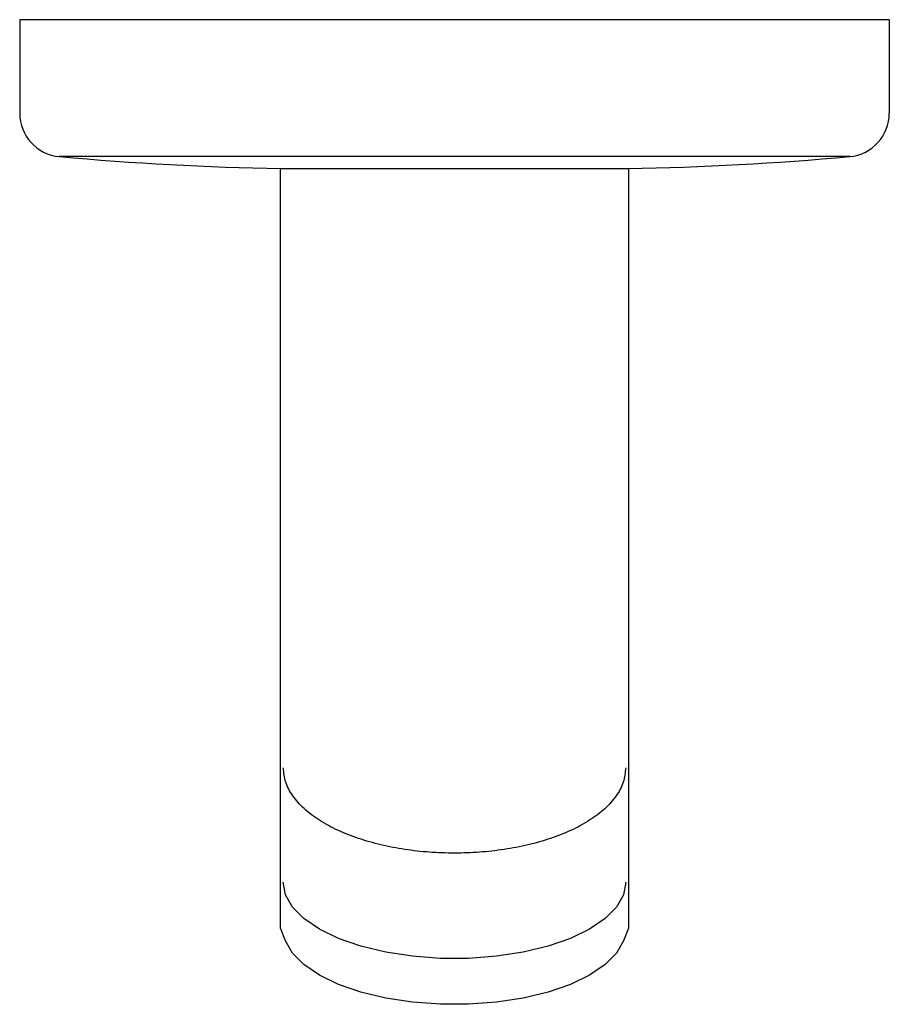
# Model space of a CAD drawing. Header units: millimetres. Extents: x 4177.1519 to 4177.2019, y 1760.357 to 1760.4136.
import ezdxf

# ---------------------------------------------------------------- set-up
doc = ezdxf.new("R2010")
doc.units = ezdxf.units.MM
doc.layers.add('SANINDUSA', color=3, linetype='Continuous')

msp = doc.modelspace()

# ---------------------------------------------------------------- linework, layer by layer
at = {"layer": 'SANINDUSA'}
for p, q in [((4177.201941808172, 1760.413586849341), (4177.151941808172, 1760.413586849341)), ((4177.151941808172, 1760.413586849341), (4177.151941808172, 1760.408211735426)), ((4177.201941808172, 1760.413586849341), (4177.201941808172, 1760.408211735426)), ((4177.199666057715, 1760.405712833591), (4177.154217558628, 1760.405712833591)), ((4177.166941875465, 1760.361334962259), (4177.166941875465, 1760.405030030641)), ((4177.166941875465, 1760.405023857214), (4177.186941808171, 1760.405023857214)), ((4177.186941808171, 1760.405023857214), (4177.186941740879, 1760.361334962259))]:
    msp.add_line(p, q, dxfattribs=at)
for points in [[(4177.186784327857, 1760.363971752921), (4177.186650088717, 1760.363249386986), (4177.186251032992, 1760.362546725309), (4177.185598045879, 1760.361882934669), (4177.184708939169, 1760.361276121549), (4177.183607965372, 1760.360742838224), (4177.182325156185, 1760.360297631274), (4177.180895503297, 1760.359952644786), (4177.179358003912, 1760.359717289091), (4177.177754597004, 1760.359597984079), (4177.176129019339, 1760.359597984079), (4177.174525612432, 1760.359717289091), (4177.172988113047, 1760.359952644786), (4177.17155846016, 1760.360297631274), (4177.170275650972, 1760.360742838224), (4177.169174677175, 1760.361276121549), (4177.168285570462, 1760.361882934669), (4177.167632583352, 1760.362546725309), (4177.167233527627, 1760.363249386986), (4177.167099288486, 1760.363971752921)], [(4177.186941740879, 1760.361334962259), (4177.186650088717, 1760.360606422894), (4177.186251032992, 1760.359903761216), (4177.185598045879, 1760.359239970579), (4177.184708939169, 1760.358633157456), (4177.183607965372, 1760.358099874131), (4177.182325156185, 1760.357654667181), (4177.180895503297, 1760.357309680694), (4177.179358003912, 1760.357074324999), (4177.177754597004, 1760.356955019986), (4177.176129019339, 1760.356955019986), (4177.174525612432, 1760.357074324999), (4177.172988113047, 1760.357309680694), (4177.17155846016, 1760.357654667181), (4177.170275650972, 1760.358099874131), (4177.169174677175, 1760.358633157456), (4177.168285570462, 1760.359239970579), (4177.167632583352, 1760.359903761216), (4177.167233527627, 1760.360606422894), (4177.166941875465, 1760.361334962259)]]:
    msp.add_lwpolyline(points, dxfattribs=at)
for centre, radius, start, end in [((4177.154451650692, 1760.408211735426), 0.00250984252, 180, 264.6482653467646), ((4177.199431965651, 1760.408211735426), 0.00250984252, 275.3517346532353, 0), ((4177.170225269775, 1760.58310346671), 0.1781098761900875, 264.8491639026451, 268.9437121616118), ((4177.183538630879, 1760.585718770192), 0.1807269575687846, 271.0789713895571, 275.119680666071)]:
    msp.add_arc(centre, radius, start, end, dxfattribs=at)
msp.add_spline([(4177.186784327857, 1760.370554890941), (4177.186645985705, 1760.369735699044), (4177.186238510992, 1760.368944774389), (4177.185583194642, 1760.368207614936), (4177.184711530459, 1760.367544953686), (4177.183660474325, 1760.366971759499), (4177.182468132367, 1760.366497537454), (4177.18117028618, 1760.366127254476), (4177.179798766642, 1760.365862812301), (4177.178381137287, 1760.365704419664), (4177.176941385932, 1760.365651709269), (4177.175501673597, 1760.365704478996), (4177.174084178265, 1760.365862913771), (4177.172712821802, 1760.366127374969), (4177.171415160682, 1760.366497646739), (4177.170222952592, 1760.366971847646), (4177.169171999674, 1760.367545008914), (4177.168300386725, 1760.368207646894), (4177.167645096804, 1760.368944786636), (4177.167237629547, 1760.369735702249), (4177.167099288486, 1760.370554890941)], degree=3, dxfattribs=at)

doc.saveas('drawing.dxf')
